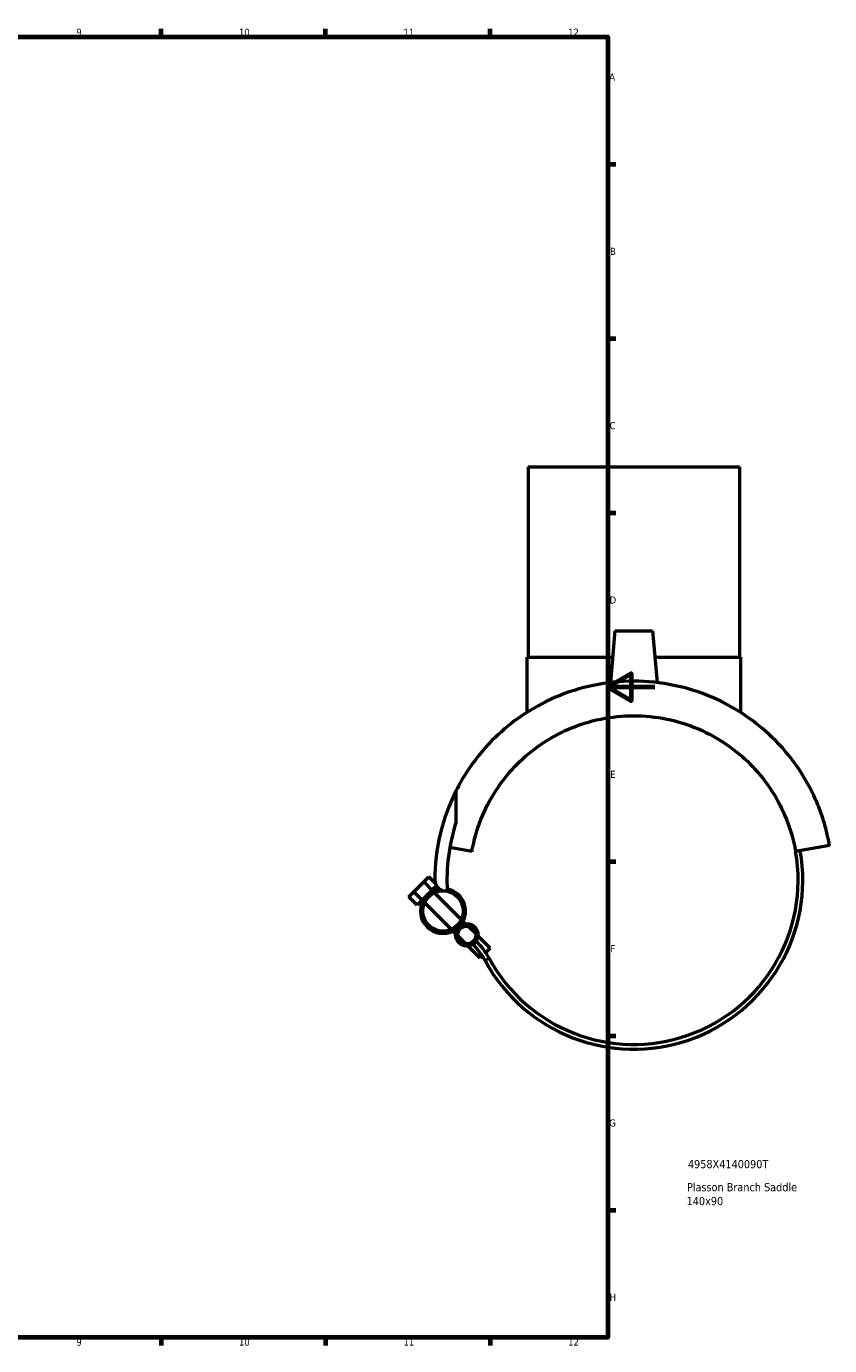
# Model space of a CAD drawing. Header units: millimetres. Extents: x -160 to 1307, y -278 to 850.
# Tile 5 of 6: x 573 to 915, y 17 to 578. Entities that reach past the tile are written whole.
import ezdxf

# ---------------------------------------------------------------- set-up
doc = ezdxf.new("R2010")
doc.units = ezdxf.units.MM
for name, color, linetype, lineweight in [('Border (ANSI)', 7, 'Continuous', 70), ('Title (ISO)', 7, 'Continuous', 50), ('Visible (ANSI)', 7, 'Continuous', 50), ('Visible Narrow (ANSI)', 7, 'Continuous', 35)]:
    doc.layers.add(name, color=color, linetype=linetype, lineweight=lineweight)
doc.styles.add('Note Text (ANSI)', font='tahoma.ttf')
doc.styles.add('Note Text (ISO)', font='tahoma.ttf')

# ---------------------------------------------------------------- blocks, each defined once
blk = doc.blocks.new('Borders Default Border')
at = {"layer": 'Border (ANSI)'}
for p, q in [((630.75, 574), (630.75, 577.45)), ((700.83, 574), (700.83, 577.45)), ((770.92, 574), (770.92, 577.45)), ((821, 519.75), (824.45, 519.75)), ((821, 445.5), (824.45, 445.5)), ((821, 371.25), (824.45, 371.25)), ((821, 222.75), (824.45, 222.75)), ((821, 148.5), (824.45, 148.5)), ((821, 74.25), (824.45, 74.25)), ((630.75, 20), (630.75, 16.55)), ((700.83, 20), (700.83, 16.55)), ((770.92, 20), (770.92, 16.55))]:
    blk.add_line(p, q, dxfattribs=at)
at = {"layer": 'Border (ANSI)', "flags": 128}
for points in [[(20, 20), (20, 574), (821, 574), (821, 20), (20, 20)], [(841, 297), (821, 297), (831, 302.77), (831, 291.23), (821, 297)]]:
    blk.add_lwpolyline(points, dxfattribs=at)
at = {"layer": 'Border (ANSI)', "attachment_point": 7, "style": 'Note Text (ANSI)'}
for s, insert, char_height in [('9', (594.7, 574.34), 3.05), ('10', (663.96, 574.34), 3.048), ('11', (734.04, 574.4), 3.048), ('12', (804.13, 574.4), 3.048), ('A', (821.63, 555.35), 3.05), ('B', (821.99, 481.1), 3.05), ('C', (821.8, 406.8), 3.05), ('D', (821.81, 332.6), 3.05), ('E', (822.05, 258.35), 3.05), ('F', (822.14, 184.1), 3.05), ('G', (821.66, 109.79), 3.05), ('H', (821.81, 35.6), 3.05), ('9', (594.7, 16.49), 3.05), ('10', (663.96, 16.49), 3.048), ('11', (734.04, 16.55), 3.048), ('12', (804.13, 16.55), 3.048)]:
    blk.add_mtext(s, dxfattribs=dict(at, insert=insert, char_height=char_height))
blk = doc.blocks.new('Title Blocks ISO')
at = {"layer": 'Title (ISO)', "style": 'Note Text (ISO)'}
for tag, p in [('PART_NUMBER_001', (34.13, 72.11)), ('DESCRIPTION_001', (33.74, 62.29)), ('DESCRIPTION_002', (33.56, 56.39))]:
    blk.add_attdef(tag, p, '', height=3.5, dxfattribs=at)

msp = doc.modelspace()

# ---------------------------------------------------------------- linework, layer by layer
at = {"layer": 'Visible (ANSI)'}
for p, q in [((787.058, 390.833), (877.058, 390.833)), ((787.058, 390.833), (787.058, 309.833)), ((877.058, 390.833), (877.058, 309.833)), ((824.058, 321.033), (822.126, 298.949)), ((824.058, 321.033), (840.058, 321.033)), ((840.058, 321.033), (841.99, 298.949)), ((786.558, 309.833), (823.078, 309.833)), ((786.558, 309.833), (786.558, 286.274)), ((841.038, 309.833), (877.558, 309.833)), ((877.558, 309.833), (877.558, 286.274)), ((756.349, 252.81), (756.349, 239.27)), ((763.121, 226.988), (753.712, 228.647)), ((915.471, 229.541), (900.994, 226.988)), ((738.373, 209.854), (742.616, 214.097)), ((742.616, 214.097), (744.737, 216.218)), ((742.616, 214.097), (746.151, 210.561)), ((747.6, 213.355), (744.737, 216.218)), ((736.252, 207.733), (738.373, 209.854)), ((738.373, 209.854), (741.909, 206.318)), ((744.03, 208.44), (741.909, 206.318)), ((746.151, 210.561), (744.03, 208.44)), ((748.026, 212.436), (746.151, 210.561)), ((746.491, 210.221), (746.151, 210.561)), ((758.639, 198.074), (747.24, 209.472)), ((739.787, 204.197), (736.252, 207.733)), ((741.909, 206.318), (739.787, 204.197)), ((742.249, 205.978), (741.909, 206.318)), ((754.396, 193.831), (742.998, 205.229)), ((760.472, 196.24), (759.388, 197.325)), ((756.23, 191.997), (755.145, 193.082)), ((764.771, 191.941), (761.473, 195.24)), ((760.528, 187.699), (757.23, 190.997)), ((766.657, 181.57), (761.529, 186.698)), ((770.9, 185.812), (765.771, 190.941)), ((770.9, 185.812), (769.037, 183.949)), ((767.592, 182.504), (766.657, 181.57))]:
    msp.add_line(p, q, dxfattribs=at)
for centre, radius in [((750.818, 201.651), 8.6), ((761, 191.469), 4.8), ((761, 191.469), 3.8)]:
    msp.add_circle(centre, radius, dxfattribs=at)
for centre, radius, start, end in [((832.058, 214.833), 84.7, 153.36082, 180), ((832.058, 214.833), 79.555, 162.1113, 183.3066), ((832.058, 214.833), 72, 208.40375, 10), ((832.058, 214.833), 70, 208.40375, 10), ((751.992, 214.833), 4.634, 180, 277.98708), ((750.818, 201.651), 9.6, 99.56858, 315), ((750.818, 201.651), 9.6, 315, 79.35625), ((742.657, 166.486), 29.636, 28.40375, 45), ((742.657, 166.486), 31.636, 28.40375, 45)]:
    msp.add_arc(centre, radius, start, end, dxfattribs=at)
for points, knots in [([(832.058, 299.533), (826.326, 299.533), (820.541, 298.942), (809.305, 296.621), (803.854, 294.892), (793.651, 290.528), (788.886, 287.89), (780.27, 282.057), (776.418, 278.864), (768.938, 271.606), (765.294, 267.238), (759.959, 259.462), (758.005, 256.111), (756.349, 252.81)], [-15.3942351, -15.3942351, -15.3942351, -15.3942351, -13.6747698, -13.6747698, -11.9553045, -11.9553045, -10.2358392, -10.2358392, -8.5163739, -8.5163739, -6.3872804, -6.3872804, -4.8276937, -4.8276937, -4.8276937, -4.8276937]), ([(915.471, 229.541), (915.471, 229.541), (915.417, 229.852), (915.247, 230.765), (915.131, 231.368), (914.847, 232.735), (914.68, 233.499), (914.294, 235.131), (914.076, 236.001), (913.336, 238.741), (912.735, 240.719), (911.291, 244.85), (910.447, 247.005), (907.495, 253.651), (904.98, 258.262), (898.822, 267.238), (895.178, 271.606), (887.698, 278.864), (883.846, 282.057), (875.23, 287.89), (870.465, 290.528), (860.262, 294.892), (854.811, 296.621), (843.575, 298.942), (837.79, 299.533), (832.058, 299.533)], [-30.7884703, -30.7884703, -30.7884703, -30.7884703, -30.2561969, -30.2561969, -29.7239235, -29.7239235, -29.1916502, -29.1916502, -28.6593768, -28.6593768, -27.5948301, -27.5948301, -26.5302833, -26.5302833, -24.4011899, -24.4011899, -22.2720964, -22.2720964, -20.5526311, -20.5526311, -18.8331658, -18.8331658, -17.1137005, -17.1137005, -15.3942351, -15.3942351, -15.3942351, -15.3942351]), ([(763.121, 226.988), (763.244, 227.682), (763.376, 228.372), (764.471, 233.646), (765.868, 238.064), (769.446, 246.465), (771.632, 250.451), (776.659, 257.857), (779.504, 261.274), (785.486, 267.256), (788.822, 270.066), (796.198, 275.116), (800.239, 277.357), (808.812, 281.025), (813.355, 282.454), (822.644, 284.359), (827.391, 284.833), (832.058, 284.833)], [24.1414785, 24.1414785, 24.1414785, 24.1414785, 24.3601655, 24.3601655, 25.8224544, 25.8224544, 27.2847434, 27.2847434, 28.7470323, 28.7470323, 30.146978, 30.146978, 31.5469236, 31.5469236, 32.9468692, 32.9468692, 34.3468149, 34.3468149, 34.3468149, 34.3468149]), ([(832.058, 284.833), (836.724, 284.833), (841.472, 284.359), (850.761, 282.454), (855.304, 281.025), (863.877, 277.357), (867.918, 275.116), (875.294, 270.066), (878.629, 267.256), (884.612, 261.274), (887.456, 257.857), (892.484, 250.451), (894.67, 246.465), (898.248, 238.064), (899.645, 233.646), (900.74, 228.372), (900.872, 227.682), (900.994, 226.988)], [34.3468149, 34.3468149, 34.3468149, 34.3468149, 35.7467605, 35.7467605, 37.1467061, 37.1467061, 38.5466518, 38.5466518, 39.9465974, 39.9465974, 41.4088864, 41.4088864, 42.8711753, 42.8711753, 44.3334642, 44.3334642, 44.5521512, 44.5521512, 44.5521512, 44.5521512])]:
    msp.add_open_spline(points, degree=3, knots=knots, dxfattribs=at)
at = {"layer": 'Visible Narrow (ANSI)'}
msp.add_line((770.474, 181.529), (768.736, 180.59), dxfattribs=at)

# ---------------------------------------------------------------- block references
msp.add_blockref('Borders Default Border', (0, 0))
msp.add_blockref('Title Blocks ISO', (821, 20)).add_auto_attribs({'PART_NUMBER_001': '4958X4140090T', 'DESCRIPTION_001': 'Plasson Branch Saddle', 'DESCRIPTION_002': '140x90'})

doc.saveas('drawing.dxf')
